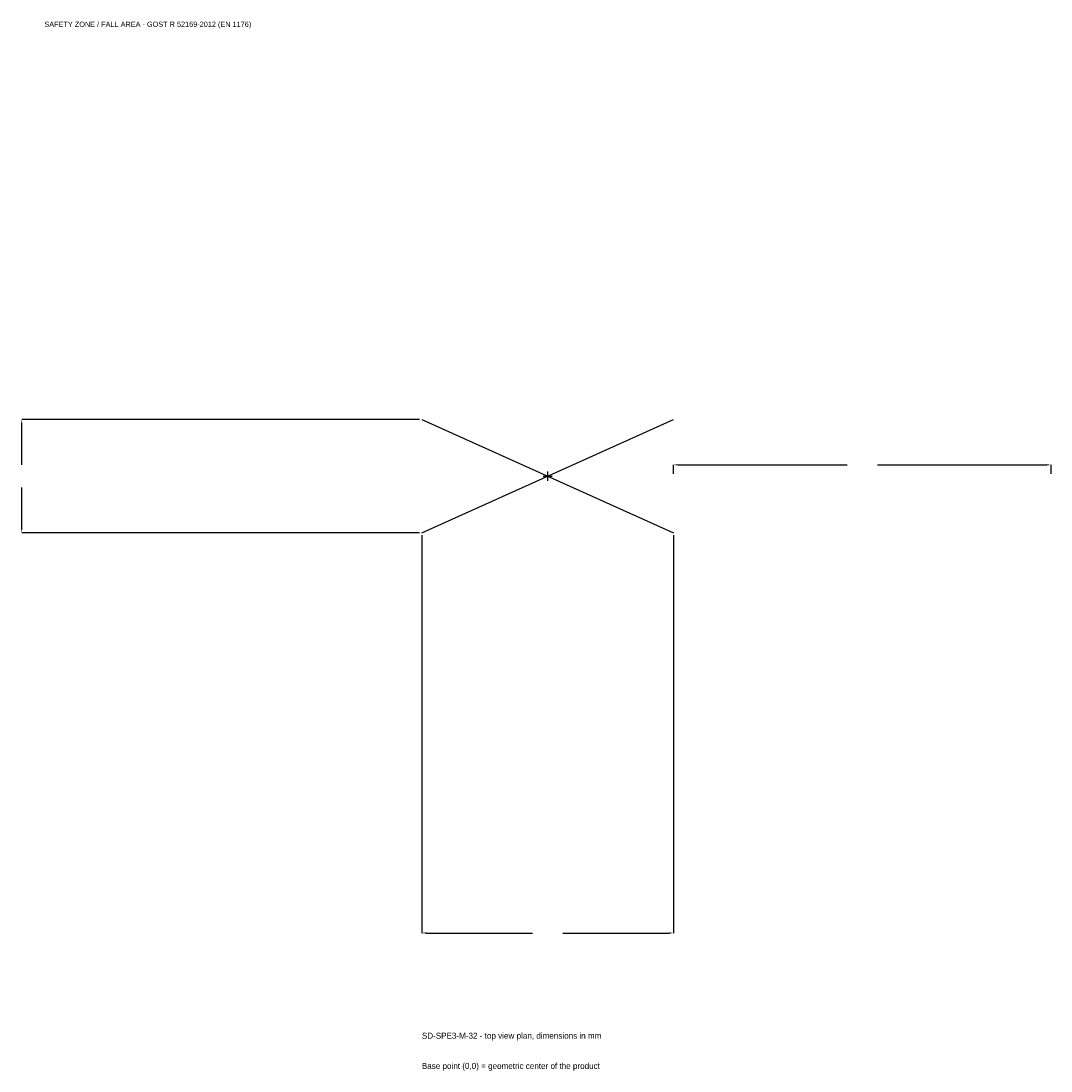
# Model space of a CAD drawing. Extents: x -2093 to 2000, y -2363 to 1808.
import ezdxf

# ---------------------------------------------------------------- set-up
doc = ezdxf.new("R2010")
doc.units = 0
for name, color, linetype in [('GP_MAF_zona_bezopasnosti', 1, 'Continuous'), ('ZSK_DANNYE', 3, 'Continuous'), ('ZSK_KONTUR', 7, 'Continuous'), ('ZSK_RAZMERY', 8, 'Continuous')]:
    doc.layers.add(name, color=color, linetype=linetype)
doc.dimstyles.new('ORION', dxfattribs={"dimtxt": 30, "dimasz": 18, "dimexe": 1.25, "dimexo": 9, "dimtad": 1, "dimcen": 2.5, "dimazin": 3, "dimtfac": 1, "dimtmove": 0, "dimatfit": 3})

# ---------------------------------------------------------------- blocks, each defined once
blk = doc.blocks.new('_CLOSEDFILLED')
at = {"color": 0, "linetype": 'BYBLOCK'}
blk.add_solid([(-1, 0.16), (0, 0), (-1, -0.16)], dxfattribs=at)
blk = doc.blocks.new('*D1')
for p, q in [((-500, -234), (-500, -1815)), ((500, -234), (500, -1815)), ((-482, -1815), (-60, -1815)), ((60, -1815), (482, -1815))]:
    blk.add_line(p, q)
at = {"layer": 'Defpoints'}
for p in [(-500, -225), (500, -225), (-500, -1815)]:
    blk.add_point(p, dxfattribs=at)
at = {"layer": 'ZSK_RAZMERY', "xscale": 18, "yscale": 18, "rotation": 180}
blk.add_blockref('_CLOSEDFILLED', (-500, -1815), dxfattribs=at)
at = {"layer": 'ZSK_RAZMERY', "xscale": 18, "yscale": 18}
blk.add_blockref('_CLOSEDFILLED', (500, -1815), dxfattribs=at)
blk = doc.blocks.new('*D2')
for p, q in [((-509, 225), (-2090, 225)), ((-2090, 45), (-2090, 207)), ((-2090, -207), (-2090, -45)), ((-509, -225), (-2090, -225))]:
    blk.add_line(p, q)
at = {"layer": 'Defpoints'}
for p in [(-500, 225), (-2090, -225), (-500, -225)]:
    blk.add_point(p, dxfattribs=at)
at = {"layer": 'ZSK_RAZMERY', "xscale": 18, "yscale": 18}
for p, rotation in [((-2090, 225), 90), ((-2090, -225), 270)]:
    blk.add_blockref('_CLOSEDFILLED', p, dxfattribs=dict(at, rotation=rotation))
blk = doc.blocks.new('*D3')
for p, q in [((500, 9), (500, 45)), ((518, 45), (1190, 45)), ((1310, 45), (1982, 45)), ((2000, 9), (2000, 45))]:
    blk.add_line(p, q)
at = {"layer": 'Defpoints'}
for p in [(500, 45), (500, 0), (2000, 0)]:
    blk.add_point(p, dxfattribs=at)
at = {"layer": 'ZSK_RAZMERY', "xscale": 18, "yscale": 18, "rotation": 180}
blk.add_blockref('_CLOSEDFILLED', (500, 45), dxfattribs=at)
at = {"layer": 'ZSK_RAZMERY', "xscale": 18, "yscale": 18}
blk.add_blockref('_CLOSEDFILLED', (2000, 45), dxfattribs=at)
blk = doc.blocks.new('B1')
at = {"layer": 'ZSK_KONTUR'}
for p, q in [((-500, -225), (500, 225)), ((-500, 225), (500, -225))]:
    blk.add_line(p, q, dxfattribs=at)
at = {"layer": 'ZSK_RAZMERY'}
for p, q in [((-18, 0), (18, 0)), ((0, -18), (0, 18))]:
    blk.add_line(p, q, dxfattribs=at)
at = {"layer": 'GP_MAF_zona_bezopasnosti', "color": 1}
blk.add_text('SAFETY ZONE / FALL AREA - GOST R 52169-2012 (EN 1176)', height=21, dxfattribs=at).set_placement((-2000, 1785))
at = {"layer": 'ZSK_RAZMERY'}
dim = blk.add_linear_dim(base=(-2090, -225), p1=(-500, -225), p2=(-500, 225), angle=90, dimstyle='ORION', dxfattribs=at)
dim.commit()
dim.dimension.update_dxf_attribs({"geometry": '*D2', "text_midpoint": (-2090, 0)})
for base, p1, p2, picture, middle in [((500, 45), (500, 0), (2000, 0), '*D3', (1250, 45)), ((-500, -1815), (-500, -225), (500, -225), '*D1', (0, -1815))]:
    dim = blk.add_linear_dim(base=base, p1=p1, p2=p2, dimstyle='ORION', dxfattribs=at)
    dim.commit()
    dim.dimension.update_dxf_attribs({"geometry": picture, "text_midpoint": middle})

msp = doc.modelspace()

# ---------------------------------------------------------------- block references
msp.add_blockref('B1', (0, 0))

# ---------------------------------------------------------------- texts
at = {"layer": 'ZSK_DANNYE', "color": 3}
msp.add_text('SD-SPE3-M-32 - top view plan, dimensions in mm', height=24, dxfattribs=at).set_placement((-500, -2235))
at = {"layer": 'ZSK_DANNYE', "color": 7}
msp.add_text('Base point (0,0) = geometric center of the product', height=24, dxfattribs=at).set_placement((-500, -2355))

doc.saveas('drawing.dxf')
